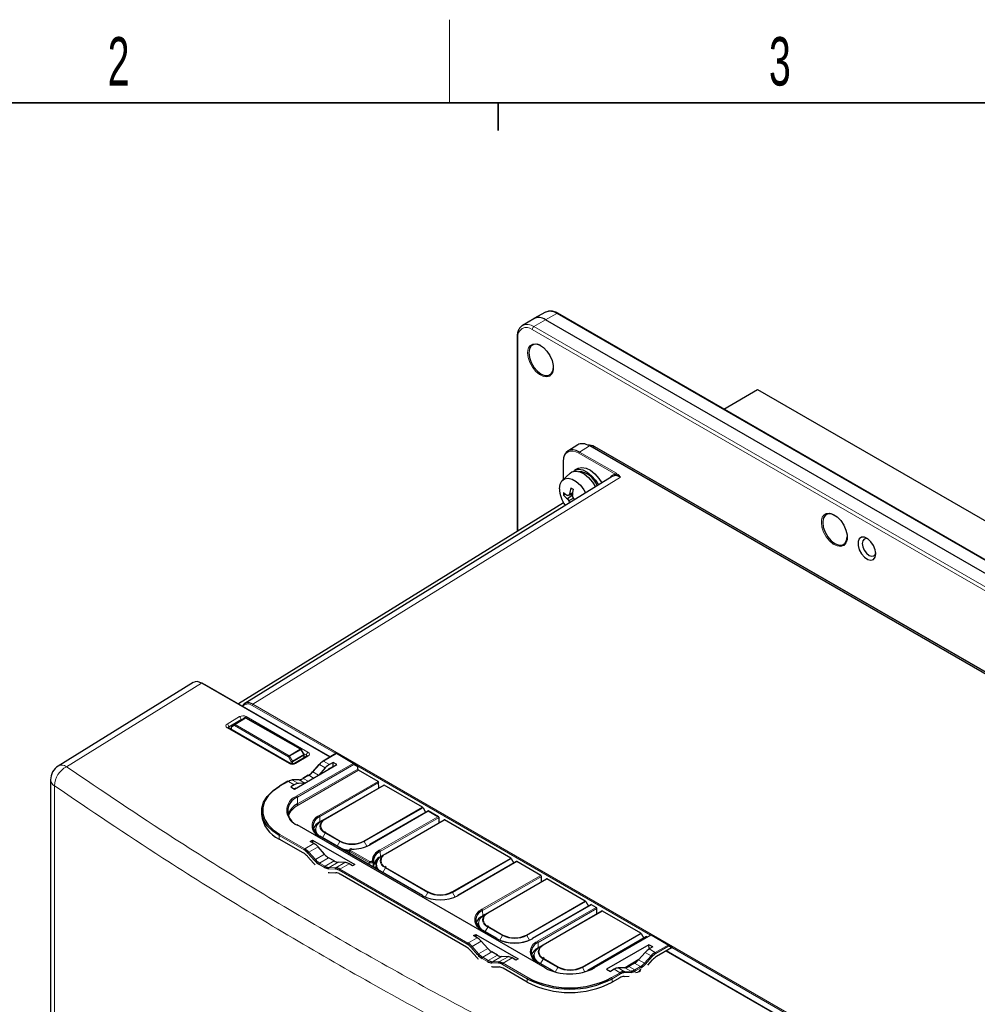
# Paper-space layout 'Blatt2' of a CAD drawing. Header units: millimetres. Extents: x 5 to 418, y 2 to 292.
# Tile 43 of 55: x 90 to 160, y 217 to 288. Entities that reach past the tile are written whole.
import ezdxf

# ---------------------------------------------------------------- set-up
doc = ezdxf.new("R2010")
doc.units = ezdxf.units.MM
doc.layers.add('SLD-0', color=7, linetype='Continuous')
doc.styles.add('SLDTEXTSTYLE1', font='TXT', dxfattribs={"width": 0.605})

psp = doc.layouts.new('Blatt2')

# ---------------------------------------------------------------- linework, layer by layer
at = {"color": 7, "linetype": 'Continuous', "lineweight": 25}
for p, q in [((127.576, 266.896), (126.76, 266.401)), ((128.434, 267.367), (127.597, 266.908)), ((193.238, 229.401), (128.42, 266.819)), ((194.146, 229.868), (129.328, 267.287)), ((126.382, 265.586), (126.382, 251.524)), ((141.301, 260.375), (143.74, 261.783)), ((143.74, 261.783), (186.874, 236.883)), ((130.76, 257.784), (130.042, 257.339)), ((187.395, 225.528), (131.642, 257.714)), ((161.503, 240.613), (131.989, 257.651)), ((129.693, 256.559), (129.693, 255.276)), ((130.768, 256.083), (130.533, 255.947)), ((133.249, 255.505), (106.707, 239.093)), ((130.211, 255.747), (129.66, 255.245)), ((129.876, 254.226), (129.733, 254.143)), ((130.37, 254.186), (130.025, 254.12)), ((130.367, 254.141), (130.025, 253.884)), ((130.372, 254.212), (130.106, 254.155)), ((130.381, 254.302), (130.163, 254.243)), ((129.732, 253.597), (106.253, 239.066)), ((129.693, 253.668), (129.693, 253.623)), ((130.443, 253.929), (130.106, 253.749)), ((130.224, 253.634), (130.163, 253.61)), ((102.999, 240.62), (93.244, 234.581)), ((112.87, 235.236), (103.627, 240.572)), ((112.879, 235.241), (103.857, 240.449)), ((106.516, 237.931), (105.766, 237.468)), ((106.516, 237.931), (106.517, 237.932)), ((106.727, 238.053), (106.517, 237.932)), ((106.726, 238.053), (106.727, 238.053)), ((110.758, 235.804), (106.793, 238.054)), ((110, 234.769), (105.527, 237.351)), ((105.734, 237.411), (105.734, 237.232)), ((110.993, 235.42), (110.783, 235.78)), ((113.294, 235.48), (112.368, 234.946)), ((113.36, 235.48), (114.578, 234.778)), ((111.195, 235.305), (110.303, 234.772)), ((111.002, 235.19), (111.002, 235.387)), ((113.087, 234.844), (112.83, 234.695)), ((113.366, 234.683), (113.087, 234.844)), ((113.087, 234.55), (113.087, 234.844)), ((114.578, 234.778), (114.828, 234.633)), ((110.311, 232.919), (113.366, 234.683)), ((112.072, 234.7), (111.598, 234.171)), ((112.53, 234.447), (112.061, 233.93)), ((112.883, 234.431), (113.087, 234.55)), ((113.087, 234.55), (113.111, 234.536)), ((114.878, 234.358), (114.875, 234.53)), ((116.334, 233.464), (114.925, 234.278)), ((92.691, 233.589), (92.691, 207.971)), ((109.828, 233.48), (109.212, 233.124)), ((110.611, 233.596), (110.137, 233.578)), ((111.049, 233.346), (110.588, 233.325)), ((111.296, 233.919), (110.899, 233.69)), ((116.387, 232.998), (116.381, 233.384)), ((110.29, 233.229), (110.032, 233.08)), ((110.032, 233.08), (110.311, 232.919)), ((112.508, 230.759), (116.75, 233.208)), ((119.55, 231.608), (116.784, 233.205)), ((107.929, 231.325), (107.929, 231.08)), ((119.952, 231.344), (115.723, 228.903)), ((119.583, 231.573), (119.774, 231.241)), ((120.714, 230.904), (119.952, 231.344)), ((119.952, 231.321), (119.952, 231.344)), ((112.301, 230.639), (112.145, 230.549)), ((112.302, 230.64), (112.508, 230.759)), ((116.868, 228.242), (121.111, 230.691)), ((120.748, 230.481), (120.742, 230.865)), ((125.914, 227.934), (121.144, 230.687)), ((128.41, 220.002), (110.496, 230.344)), ((111.83, 229.983), (111.827, 229.839)), ((112.575, 229.774), (112.479, 229.839)), ((110.935, 228.308), (109.198, 229.311)), ((111.446, 229.134), (111.607, 229.227)), ((111.704, 228.985), (111.446, 229.134)), ((111.607, 229.227), (111.604, 229.043)), ((111.607, 229.227), (114.662, 227.463)), ((119.55, 225.229), (112.125, 229.515)), ((112.472, 228.205), (112.002, 228.736)), ((114.257, 228.484), (114.247, 228.29)), ((111.234, 228.059), (111.708, 227.53)), ((113.166, 227.726), (112.77, 227.955)), ((113.944, 227.614), (113.466, 227.631)), ((114.187, 228.324), (114.244, 228.319)), ((116.024, 227.518), (116.221, 227.631)), ((116.505, 228.032), (116.662, 228.122)), ((116.662, 228.123), (116.868, 228.242)), ((126.33, 227.678), (122.087, 225.229)), ((125.947, 227.899), (126.138, 227.567)), ((128.084, 226.681), (126.363, 227.675)), ((114.502, 227.37), (114.244, 227.519)), ((114.662, 227.463), (114.502, 227.37)), ((116.191, 227.466), (116.188, 227.322)), ((116.935, 227.257), (116.839, 227.322)), ((112.817, 226.89), (113.291, 226.872)), ((122.72, 221.505), (113.59, 226.776)), ((124.258, 223.976), (128.5, 226.425)), ((128.137, 226.215), (128.131, 226.601)), ((131.299, 224.825), (128.534, 226.422)), ((131.333, 224.79), (131.524, 224.458)), ((131.716, 224.569), (127.473, 222.12)), ((128.265, 221.663), (132.507, 224.112)), ((132.091, 224.368), (131.749, 224.566)), ((132.144, 223.902), (132.138, 224.287)), ((135.306, 222.512), (132.541, 224.109)), ((124.051, 223.856), (123.894, 223.766)), ((124.052, 223.857), (124.258, 223.976)), ((123.58, 223.2), (123.577, 223.056)), ((124.935, 222.12), (123.875, 222.732)), ((124.324, 222.991), (124.229, 223.056)), ((123.232, 222.331), (123.392, 222.423)), ((123.489, 222.182), (123.232, 222.331)), ((123.392, 222.423), (123.389, 222.24)), ((123.392, 222.423), (126.447, 220.66)), ((124.257, 221.401), (123.787, 221.932)), ((135.723, 222.256), (131.48, 219.806)), ((136.024, 222.359), (131.942, 220.002)), ((135.34, 222.477), (135.531, 222.145)), ((135.798, 222.228), (135.756, 222.252)), ((136.09, 222.359), (137.308, 221.656)), ((123.019, 221.256), (123.493, 220.727)), ((128.058, 221.543), (127.901, 221.453)), ((128.059, 221.544), (128.265, 221.663)), ((135.899, 221.675), (132.844, 219.911)), ((136.177, 221.514), (135.899, 221.675)), ((135.903, 221.378), (135.899, 221.675)), ((135.903, 221.378), (135.922, 221.367)), ((136.177, 221.514), (135.92, 221.366)), ((137.534, 221.448), (136.453, 220.825)), ((159.078, 208.561), (137.144, 221.223)), ((159.318, 208.432), (137.152, 221.228)), ((137.308, 221.656), (137.553, 221.514)), ((124.951, 220.923), (124.555, 221.151)), ((125.729, 220.811), (125.251, 220.827)), ((126.287, 220.567), (126.029, 220.716)), ((126.447, 220.66), (126.287, 220.567)), ((127.587, 220.887), (127.584, 220.743)), ((128.331, 220.678), (128.236, 220.743)), ((135.165, 220.6), (134.182, 220.012)), ((135.622, 221.116), (135.152, 220.585)), ((135.825, 220.208), (136.154, 220.576)), ((124.602, 220.087), (125.076, 220.068)), ((127.112, 218.97), (125.375, 219.972)), ((128.942, 219.806), (127.882, 220.419)), ((129.127, 219.696), (128.909, 219.803)), ((132.844, 219.911), (133.122, 219.751)), ((133.38, 219.899), (133.122, 219.751)), ((134.158, 220.011), (133.68, 219.995)), ((134.854, 220.335), (134.457, 220.106)), ((133.798, 219.292), (133.24, 218.97)), ((134.097, 219.388), (134.478, 219.403))]:
    psp.add_line(p, q, dxfattribs=at)
at = {"color": 7, "linetype": 'Continuous', "lineweight": 18}
for p, q in [((128.42, 266.819), (127.593, 266.325)), ((129.247, 267.28), (128.42, 266.819)), ((194.065, 229.861), (129.247, 267.28)), ((192.295, 228.704), (127.477, 266.122)), ((127.593, 266.325), (192.411, 228.907)), ((126.431, 265.518), (126.431, 251.554)), ((131.608, 257.71), (130.89, 257.266)), ((187.361, 225.524), (131.608, 257.71)), ((131.856, 257.59), (131.955, 257.647)), ((161.442, 240.625), (131.955, 257.647)), ((133.498, 255.653), (130.844, 257.185)), ((130.89, 257.266), (133.544, 255.734)), ((129.713, 256.531), (129.713, 255.293)), ((133.842, 255.453), (107.301, 239.042)), ((129.713, 253.632), (129.713, 253.596)), ((103.593, 240.568), (93.843, 234.533)), ((112.85, 235.224), (103.593, 240.568)), ((107.301, 239.042), (155.995, 210.931)), ((113.288, 235.477), (107.254, 238.961)), ((105.441, 237.619), (106.332, 238.152)), ((106.452, 237.951), (105.561, 237.418)), ((105.766, 237.468), (105.975, 237.588)), ((105.975, 237.588), (106.726, 238.053)), ((106.76, 238.05), (106.008, 237.585)), ((106.008, 237.585), (109.912, 235.331)), ((106.452, 237.892), (106.452, 237.951)), ((106.726, 238.053), (106.516, 237.931)), ((110.725, 235.8), (106.76, 238.05)), ((106.804, 238.157), (111.278, 235.574)), ((109.915, 234.759), (105.442, 237.342)), ((105.561, 237.418), (105.564, 237.33)), ((105.962, 237.504), (105.754, 237.384)), ((105.754, 237.384), (105.754, 237.221)), ((109.865, 235.25), (105.962, 237.504)), ((109.912, 235.331), (110.725, 235.8)), ((110.758, 235.765), (109.945, 235.296)), ((110.968, 235.405), (110.758, 235.765)), ((111.162, 235.373), (110.948, 235.497)), ((113.327, 235.477), (112.401, 234.943)), ((114.544, 234.774), (113.327, 235.477)), ((110.074, 234.889), (109.865, 235.25)), ((109.945, 235.296), (110.153, 234.935)), ((110.074, 234.744), (110.074, 234.889)), ((110.153, 234.935), (110.968, 235.405)), ((110.982, 235.359), (110.167, 234.889)), ((110.167, 234.889), (110.167, 234.738)), ((111.278, 235.297), (110.386, 234.764)), ((110.463, 232.418), (114.544, 234.774)), ((110.982, 235.178), (110.982, 235.359)), ((111.16, 235.284), (111.162, 235.373)), ((112.83, 234.695), (112.401, 234.943)), ((114.592, 234.694), (110.51, 232.337)), ((110.517, 231.841), (114.878, 234.358)), ((114.925, 234.278), (110.565, 231.761)), ((112.102, 234.694), (111.628, 234.165)), ((112.048, 233.922), (111.628, 234.165)), ((112.53, 234.447), (112.102, 234.694)), ((114.875, 234.53), (114.592, 234.694)), ((136.018, 222.356), (114.871, 234.564)), ((109.861, 233.476), (109.245, 233.121)), ((110.29, 233.229), (109.861, 233.476)), ((110.634, 233.591), (110.16, 233.572)), ((110.588, 233.325), (110.16, 233.572)), ((111.054, 233.348), (110.634, 233.591)), ((111.329, 233.916), (110.933, 233.687)), ((111.286, 233.483), (110.933, 233.687)), ((111.683, 233.711), (111.329, 233.916)), ((112.092, 231.015), (116.334, 233.464)), ((116.381, 233.384), (112.139, 230.934)), ((92.964, 233.157), (92.964, 207.555)), ((116.784, 233.205), (112.541, 230.755)), ((110.517, 231.841), (110.51, 232.337)), ((115.307, 229.159), (119.55, 231.608)), ((119.583, 231.573), (115.34, 229.124)), ((119.952, 231.321), (115.757, 228.899)), ((120.648, 230.92), (119.952, 231.321)), ((112.145, 230.549), (112.139, 230.934)), ((112.144, 230.514), (112.145, 230.549)), ((116.452, 228.498), (120.648, 230.92)), ((120.742, 230.866), (116.499, 228.417)), ((121.144, 230.687), (116.902, 228.238)), ((128.376, 219.999), (110.463, 230.34)), ((112.541, 229.771), (113.602, 229.159)), ((109.198, 229.311), (109.198, 229.556)), ((110.992, 228.52), (109.198, 229.556)), ((109.245, 229.638), (111.04, 228.602)), ((119.516, 225.225), (112.092, 229.512)), ((112.316, 229.404), (112.508, 229.736)), ((113.568, 229.124), (112.508, 229.736)), ((113.377, 228.792), (113.568, 229.124)), ((115.533, 228.789), (115.34, 229.124)), ((111.704, 228.985), (111.04, 228.602)), ((112.002, 228.736), (111.338, 228.353)), ((111.338, 228.353), (111.812, 227.824)), ((114.309, 228.409), (114.301, 228.258)), ((115.695, 227.609), (114.309, 228.409)), ((114.357, 228.49), (115.742, 227.69)), ((116.505, 228.032), (116.499, 228.417)), ((111.745, 227.759), (111.271, 228.288)), ((112.472, 228.205), (111.812, 227.824)), ((112.77, 227.955), (112.111, 227.575)), ((113.166, 227.726), (112.508, 227.346)), ((113.466, 227.631), (112.807, 227.25)), ((116.035, 227.546), (116.231, 227.659)), ((121.671, 225.485), (125.914, 227.934)), ((125.947, 227.899), (121.704, 225.45)), ((126.363, 227.675), (122.12, 225.225)), ((112.461, 227.264), (112.064, 227.493)), ((112.111, 227.575), (112.508, 227.346)), ((113.253, 227.143), (112.779, 227.162)), ((112.807, 227.25), (113.281, 227.231)), ((113.944, 227.614), (113.281, 227.231)), ((122.778, 221.717), (113.532, 227.054)), ((114.244, 227.519), (113.579, 227.135)), ((113.579, 227.135), (122.825, 221.798)), ((115.699, 227.452), (115.695, 227.609)), ((116.677, 226.887), (116.868, 227.219)), ((119.932, 225.45), (116.868, 227.219)), ((116.902, 227.254), (119.966, 225.485)), ((123.841, 224.232), (128.084, 226.681)), ((128.131, 226.601), (123.889, 224.151)), ((128.534, 226.422), (124.291, 223.973)), ((119.74, 225.116), (119.932, 225.45)), ((121.897, 225.116), (121.704, 225.45)), ((127.057, 222.376), (131.299, 224.825)), ((131.333, 224.79), (127.09, 222.341)), ((123.894, 223.766), (123.889, 224.151)), ((131.749, 224.566), (127.506, 222.116)), ((127.848, 221.919), (132.091, 224.368)), ((132.138, 224.287), (127.895, 221.838)), ((132.541, 224.109), (128.298, 221.659)), ((123.894, 223.732), (123.894, 223.766)), ((123.57, 223.217), (123.525, 223.009)), ((124.902, 222.116), (123.841, 222.729)), ((124.066, 222.621), (124.258, 222.953)), ((125.318, 222.341), (124.258, 222.953)), ((124.291, 222.988), (125.352, 222.376)), ((123.489, 222.182), (122.825, 221.798)), ((123.787, 221.932), (123.124, 221.549)), ((125.125, 222.006), (125.318, 222.341)), ((127.283, 222.006), (127.09, 222.341)), ((131.064, 220.063), (135.306, 222.512)), ((135.34, 222.477), (131.097, 220.027)), ((135.756, 222.252), (131.513, 219.803)), ((136.057, 222.355), (131.975, 219.999)), ((137.274, 221.653), (136.057, 222.355)), ((123.53, 220.955), (123.056, 221.484)), ((123.124, 221.549), (123.598, 221.02)), ((124.257, 221.401), (123.598, 221.02)), ((127.901, 221.453), (127.895, 221.838)), ((127.901, 221.418), (127.901, 221.453)), ((135.92, 221.366), (136.348, 221.118)), ((136.348, 221.118), (137.274, 221.653)), ((137.322, 221.571), (136.395, 221.036)), ((137.534, 221.448), (137.322, 221.571)), ((155.949, 210.85), (137.557, 221.467)), ((124.246, 220.461), (123.849, 220.69)), ((124.555, 221.151), (123.896, 220.771)), ((123.896, 220.771), (124.293, 220.543)), ((124.951, 220.923), (124.293, 220.543)), ((125.251, 220.827), (124.592, 220.446)), ((125.729, 220.811), (125.066, 220.428)), ((126.029, 220.716), (125.365, 220.332)), ((128.073, 220.308), (128.265, 220.64)), ((129.325, 220.027), (128.265, 220.64)), ((128.298, 220.675), (129.359, 220.063)), ((135.119, 220.549), (134.232, 220.019)), ((135.152, 220.585), (135.575, 220.34)), ((135.575, 220.34), (136.049, 220.869)), ((135.622, 221.116), (136.049, 220.869)), ((136.117, 220.804), (135.642, 220.275)), ((159.044, 208.557), (137.123, 221.212)), ((125.039, 220.34), (124.564, 220.358)), ((124.592, 220.446), (125.066, 220.428)), ((127.112, 219.215), (125.317, 220.25)), ((125.365, 220.332), (127.159, 219.296)), ((128.909, 219.803), (127.848, 220.415)), ((129.135, 219.697), (129.325, 220.027)), ((131.278, 219.714), (131.097, 220.027)), ((133.38, 219.899), (133.808, 219.652)), ((133.68, 219.995), (134.107, 219.748)), ((134.158, 220.011), (134.581, 219.766)), ((134.457, 220.106), (134.88, 219.862)), ((134.854, 220.335), (135.277, 220.091)), ((134.88, 219.862), (135.277, 220.091)), ((135.324, 220.009), (134.927, 219.781)), ((127.112, 218.97), (127.112, 219.215)), ((133.193, 219.296), (133.808, 219.652)), ((133.856, 219.57), (133.24, 219.215)), ((133.24, 218.97), (133.24, 219.215)), ((134.107, 219.748), (134.581, 219.766)), ((134.608, 219.678), (134.134, 219.66))]:
    psp.add_line(p, q, dxfattribs=at)
at = {"color": 7, "linetype": 'Continuous', "lineweight": 25, "flags": 128}
for points in [[(128.09, 264.954), (127.84, 265.049), (127.594, 265.046), (127.398, 264.933), (127.273, 264.721), (127.229, 264.431)], [(127.478, 265.066), (127.486, 265.069), (127.726, 265.091), (127.997, 265.006), (128.273, 264.822), (128.532, 264.556), (128.749, 264.231), (128.905, 263.876), (128.987, 263.522), (128.987, 263.202), (128.905, 262.943), (128.749, 262.768), (128.732, 262.758)], [(127.229, 264.431), (127.273, 264.091), (127.398, 263.734), (127.594, 263.395), (127.84, 263.108), (128.113, 262.9), (128.386, 262.792), (128.633, 262.795), (128.828, 262.908), (128.954, 263.12), (128.997, 263.384)], [(130.768, 256.083), (130.797, 256.099), (131.06, 256.161), (131.362, 256.111), (131.682, 255.951), (131.996, 255.694), (132.281, 255.359), (132.485, 255.032)], [(129.436, 254.62), (129.479, 254.941), (129.605, 255.187), (129.803, 255.337), (130.058, 255.379), (130.349, 255.31), (130.653, 255.135), (130.944, 254.868), (131.199, 254.532), (131.323, 254.313)], [(130.211, 255.747), (130.338, 255.834), (130.6, 255.896), (130.902, 255.845), (131.223, 255.686), (131.537, 255.429), (131.822, 255.094), (132.032, 254.752)], [(130.428, 255.87), (130.562, 255.963), (130.824, 256.025), (131.126, 255.975), (131.446, 255.815), (131.761, 255.558), (132.046, 255.223), (132.253, 254.889)], [(149.303, 252.708), (149.053, 252.803), (148.807, 252.8), (148.611, 252.687), (148.486, 252.475), (148.443, 252.185)], [(148.691, 252.82), (148.699, 252.823), (148.939, 252.845), (149.21, 252.76), (149.487, 252.576), (149.745, 252.31), (149.962, 251.985), (150.118, 251.63), (150.2, 251.276), (150.2, 250.956), (150.118, 250.697), (149.962, 250.522), (149.945, 250.511)], [(148.443, 252.185), (148.486, 251.845), (148.611, 251.487), (148.807, 251.149), (149.053, 250.862), (149.327, 250.654), (149.6, 250.546), (149.846, 250.549), (150.042, 250.662), (150.167, 250.874), (150.21, 251.138)], [(152.285, 249.913), (152.241, 250.208), (152.115, 250.514), (151.925, 250.79), (151.696, 250.998), (151.459, 251.109), (151.246, 251.11), (151.085, 250.999), (150.999, 250.792), (150.999, 250.517), (151.085, 250.211), (151.246, 249.915), (151.459, 249.669), (151.696, 249.507), (151.925, 249.45), (152.115, 249.506), (152.241, 249.667), (152.285, 249.913)], [(151.718, 250.982), (151.6, 251.013), (151.44, 250.981), (151.332, 250.858), (151.295, 250.661), (151.332, 250.42), (151.44, 250.173), (151.6, 249.956), (151.79, 249.804), (151.979, 249.738), (152.14, 249.769), (152.247, 249.892), (152.279, 250.01)], [(105.527, 237.351), (105.525, 237.352), (105.524, 237.353)], [(111.601, 234.154), (111.598, 234.161), (111.597, 234.166), (111.598, 234.17), (111.598, 234.171)], [(109.198, 229.556), (108.713, 229.89), (108.335, 230.268), (108.077, 230.677), (107.946, 231.107), (107.946, 231.543), (108.077, 231.972), (108.335, 232.382), (108.713, 232.76), (109.198, 233.094)], [(109.245, 233.121), (108.767, 232.792), (108.395, 232.42), (108.141, 232.017), (108.012, 231.594), (108.012, 231.165), (108.141, 230.742), (108.395, 230.338), (108.767, 229.966), (109.245, 229.638)], [(112.273, 230.571), (112.352, 230.649), (112.508, 230.759)], [(111.835, 230.043), (111.756, 229.947), (111.713, 229.881)], [(111.827, 229.839), (111.827, 229.828), (111.839, 229.715)], [(116.633, 228.053), (116.713, 228.132), (116.868, 228.242)], [(116.193, 227.233), (116.119, 227.257), (115.988, 227.306)], [(116.191, 227.481), (116.118, 227.505), (116.047, 227.531)], [(116.188, 227.322), (116.188, 227.311), (116.211, 227.156)], [(124.023, 223.788), (124.102, 223.866), (124.258, 223.976)], [(123.585, 223.26), (123.506, 223.164), (123.463, 223.098)], [(123.577, 223.056), (123.577, 223.045), (123.589, 222.932)], [(128.03, 221.474), (128.109, 221.553), (128.265, 221.663)], [(127.592, 220.947), (127.513, 220.851), (127.47, 220.784)], [(127.584, 220.743), (127.584, 220.732), (127.596, 220.619)]]:
    psp.add_lwpolyline(points, dxfattribs=at)
at = {"color": 7, "linetype": 'Continuous', "lineweight": 18, "flags": 128}
for points in [[(128.732, 262.758), (128.532, 262.694), (128.273, 262.726), (127.997, 262.862), (127.726, 263.089), (127.486, 263.388), (127.297, 263.732), (127.177, 264.09), (127.135, 264.431)], [(149.945, 250.511), (149.745, 250.448), (149.487, 250.48), (149.21, 250.615), (148.939, 250.843), (148.699, 251.142), (148.51, 251.486), (148.39, 251.844), (148.348, 252.185)], [(109.945, 235.296), (109.935, 235.29), (109.924, 235.284), (109.913, 235.277), (109.902, 235.271), (109.891, 235.265), (109.881, 235.259), (109.873, 235.254), (109.865, 235.25)], [(110.153, 234.935), (110.143, 234.929), (110.132, 234.923), (110.121, 234.917), (110.11, 234.91), (110.1, 234.904), (110.09, 234.898), (110.081, 234.893), (110.074, 234.889)], [(111.598, 234.171), (111.601, 234.173), (111.605, 234.173), (111.612, 234.172), (111.619, 234.169), (111.628, 234.165)], [(112.072, 234.7), (112.075, 234.702), (112.079, 234.702), (112.086, 234.701), (112.093, 234.698), (112.102, 234.694)], [(112.302, 230.64), (112.11, 230.505), (111.967, 230.351), (111.879, 230.183), (111.85, 230.01), (111.879, 229.836), (111.967, 229.668), (112.11, 229.514), (112.138, 229.491)], [(112.508, 229.736), (112.352, 229.846), (112.236, 229.971), (112.165, 230.106), (112.141, 230.247), (112.165, 230.388), (112.236, 230.524), (112.273, 230.571)], [(116.662, 228.123), (116.47, 227.988), (116.328, 227.833), (116.24, 227.666), (116.21, 227.492), (116.24, 227.318), (116.328, 227.151), (116.442, 227.023)], [(116.868, 227.219), (116.713, 227.328), (116.597, 227.453), (116.525, 227.589), (116.501, 227.73), (116.525, 227.871), (116.597, 228.007), (116.633, 228.053)], [(124.052, 223.857), (123.86, 223.722), (123.717, 223.568), (123.629, 223.4), (123.599, 223.227), (123.629, 223.053), (123.717, 222.885), (123.86, 222.731), (123.888, 222.708)], [(124.258, 222.953), (124.102, 223.063), (123.986, 223.188), (123.915, 223.323), (123.891, 223.464), (123.915, 223.605), (123.986, 223.741), (124.023, 223.788)], [(128.059, 221.544), (127.867, 221.409), (127.724, 221.255), (127.636, 221.087), (127.606, 220.913), (127.636, 220.74), (127.724, 220.572), (127.867, 220.418), (127.895, 220.394)], [(128.265, 220.64), (128.109, 220.749), (127.993, 220.874), (127.922, 221.01), (127.898, 221.151), (127.922, 221.292), (127.993, 221.428), (128.03, 221.474)]]:
    psp.add_lwpolyline(points, dxfattribs=at)
at = {"color": 7, "linetype": 'Continuous', "lineweight": 25}
for centre, radius, start, end in [((127.935, 266.161), 0.817, 53.60996, 116.0303), ((131.521, 256.971), 0.804, 57.32584, 92.6419), ((131.628, 257.683), 0.0334, 65.32395, 127.31983), ((131.975, 257.62), 0.0335, 65.69288, 125.61758), ((129.726, 256.556), 0.033, 115.415, 174.64674), ((130.665, 254.267), 1.609, 20.75124, 84.44074), ((133.211, 253.865), 3.071, 164.67254, 172.94357), ((132.553, 258.476), 4.443, 238.76618, 241.23919), ((131.73, 254.726), 2.297, 182.65584, 215.13588), ((132.298, 254.242), 2.566, 177.79386, 182.20614), ((131.664, 256.583), 2.958, 229.27128, 236.36561), ((131.257, 255.56), 2.08, 222.90346, 233.67882), ((132.496, 248.592), 6.055, 113.25211, 114.08461), ((132.199, 252.832), 2.476, 145.28299, 147.70945), ((136.232, 253.717), 5.88, 171.54824, 176.01342), ((135.291, 255.545), 5.126, 196.07178, 197.78491), ((134.765, 256.726), 5.149, 212.24559, 213.9895), ((133.058, 255.614), 3.492, 209.70073, 212.26913), ((133.126, 254.926), 3.241, 201.28315, 203.94422), ((103.613, 240.542), 0.0334, 65.33019, 127.34012), ((103.845, 240.425), 0.0268, 61.73179, 106.52115), ((106.76, 237.996), 0.0667, 60.4338, 120.00531), ((105.801, 237.411), 0.0667, 121.72916, 180), ((110.725, 235.746), 0.0667, 30.29884, 60.4338), ((113.327, 235.423), 0.0667, 60.00269, 119.99731), ((110.936, 235.387), 0.0667, 0, 30.29884), ((112.95, 233.916), 1.163, 120.82793, 138.78045), ((113.04, 233.872), 1.247, 120.82793, 138.78045), ((112.381, 234.915), 0.0335, 54.38242, 114.30712), ((93.858, 233.589), 1.167, 121.76054, 180), ((110.601, 235.03), 1.33, 300.82793, 318.78045), ((110.69, 234.986), 1.247, 300.82793, 318.78045), ((114.98, 234.364), 0.103, 183.22965, 237.34774), ((110.207, 232.914), 0.66, 94.05673, 121.56592), ((110.139, 233.537), 0.0413, 59.25628, 91.9406), ((110.587, 234.249), 0.66, 274.05673, 301.56592), ((110.913, 233.659), 0.0335, 54.38242, 114.30712), ((116.279, 233.378), 0.103, 3.22965, 57.34774), ((109.226, 233.094), 0.0335, 54.38242, 114.30712), ((116.764, 233.177), 0.0335, 54.38183, 114.31395), ((110.894, 231.326), 1.082, 110.78342, 249.21658), ((111.097, 230.631), 1.342, 115.59802, 161.26642), ((119.499, 231.526), 0.0962, 28.85561, 58.04533), ((110.043, 231.257), 2.121, 184.78227, 246.53787), ((112.414, 230.21), 0.775, 110.78342, 249.21658), ((112.564, 229.677), 0.968, 115.71356, 160.11244), ((112.321, 230.613), 0.0331, 125.42533, 184.54716), ((121.125, 230.66), 0.0335, 54.38183, 114.31395), ((112.433, 229.985), 0.603, 180.1527, 220.05523), ((112.106, 229.488), 0.033, 355.39227, 54.64153), ((114.454, 230.804), 1.853, 242.60967, 297.39033), ((110.396, 227.521), 1.163, 41.21955, 59.17207), ((110.401, 227.531), 1.247, 41.21955, 59.17207), ((114.433, 230.951), 2.493, 255.87709, 265.83312), ((114.504, 231.256), 2.669, 268.38774, 297.99763), ((114.531, 228.59), 0.103, 174.14285, 180.9681), ((115.742, 228.876), 0.033, 125.35847, 184.60773), ((116.828, 227.661), 0.918, 114.17353, 175.58197), ((116.861, 227.61), 0.884, 114.17353, 175.58197), ((110.296, 227.238), 1.247, 41.21955, 59.17207), ((112.746, 228.635), 1.33, 221.21955, 239.17207), ((112.75, 228.645), 1.247, 221.21955, 239.17207), ((116.861, 227.233), 0.875, 114.02211, 176.54462), ((116.88, 227.464), 0.67, 110.20378, 213.76504), ((116.682, 228.096), 0.0331, 125.42533, 184.54716), ((125.863, 227.853), 0.0962, 28.85561, 58.04533), ((126.344, 227.648), 0.0329, 53.76669, 114.92285), ((112.79, 228.498), 1.452, 221.81589, 226.63321), ((112.829, 227.864), 0.704, 238.43408, 265.94327), ((112.853, 227.908), 0.66, 238.43408, 265.94327), ((113.21, 226.529), 0.616, 58.43408, 85.94327), ((113.234, 226.573), 0.66, 58.43408, 85.94327), ((112.839, 227.402), 0.512, 257.9538, 267.55546), ((113.244, 226.213), 0.66, 58.43408, 85.94327), ((128.029, 226.595), 0.103, 3.22965, 57.34774), ((128.514, 226.394), 0.0335, 54.38183, 114.31395), ((120.818, 227.13), 1.853, 242.60967, 297.39033), ((120.818, 227.739), 2.83, 242.60967, 297.39033), ((119.53, 225.202), 0.033, 355.39227, 54.64153), ((122.106, 225.202), 0.033, 125.35847, 184.60773), ((131.248, 224.743), 0.0962, 28.85561, 58.04533), ((124.163, 223.427), 0.775, 110.78342, 249.21658), ((131.729, 224.539), 0.0329, 53.76669, 114.92285), ((132.036, 224.282), 0.103, 3.22965, 57.34774), ((132.521, 224.081), 0.0335, 54.38183, 114.31395), ((124.314, 222.894), 0.968, 115.71356, 160.11244), ((124.071, 223.83), 0.0331, 125.42533, 184.54716), ((124.183, 223.202), 0.603, 180.1527, 220.05523), ((123.856, 222.705), 0.033, 355.39227, 54.64153), ((126.204, 224.629), 2.83, 242.60967, 297.39033), ((124.916, 222.093), 0.033, 355.39227, 54.64153), ((126.204, 224.512), 2.728, 242.60967, 297.39033), ((126.204, 224.021), 1.853, 242.60967, 297.39033), ((127.492, 222.093), 0.033, 125.35847, 184.60773), ((135.255, 222.43), 0.0962, 28.85561, 58.04533), ((135.736, 222.226), 0.0329, 53.76669, 114.92285), ((136.057, 222.301), 0.0667, 60.00269, 119.99731), ((122.081, 220.434), 1.247, 41.21955, 59.17207), ((122.181, 220.718), 1.163, 41.21955, 59.17207), ((122.186, 220.728), 1.247, 41.21955, 59.17207), ((128.17, 221.114), 0.775, 110.78342, 249.21658), ((128.321, 220.581), 0.968, 115.71356, 160.11244), ((128.078, 221.517), 0.0331, 125.42533, 184.54716), ((124.575, 221.695), 1.452, 221.81589, 226.63321), ((124.531, 221.832), 1.33, 221.21955, 239.17207), ((124.535, 221.842), 1.247, 221.21955, 239.17207), ((124.638, 221.105), 0.66, 238.43408, 265.94327), ((128.19, 220.889), 0.603, 180.1527, 220.05523), ((136.987, 220.048), 1.247, 120.82793, 138.78045), ((136.992, 220.037), 1.163, 120.82793, 138.78045), ((137.092, 219.754), 1.247, 120.82793, 138.78045), ((124.614, 221.061), 0.704, 238.43408, 265.94327), ((124.624, 220.599), 0.512, 257.9538, 267.55546), ((124.995, 219.726), 0.616, 58.43408, 85.94327), ((125.019, 219.77), 0.66, 58.43408, 85.94327), ((125.029, 219.41), 0.66, 58.43408, 85.94327), ((127.863, 220.392), 0.033, 355.39227, 54.64153), ((130.176, 223.472), 3.912, 242.60967, 297.39033), ((128.39, 219.976), 0.033, 355.39227, 54.64153), ((128.923, 219.78), 0.033, 355.39227, 54.64153), ((130.211, 221.708), 1.853, 242.60967, 297.39033), ((131.499, 219.78), 0.033, 125.35847, 184.60773), ((131.961, 219.976), 0.033, 125.35847, 184.60773), ((134.535, 220.425), 0.66, 274.05673, 301.56592), ((134.638, 221.161), 1.247, 300.82793, 318.78045), ((134.642, 221.151), 1.33, 300.82793, 318.78045), ((130.176, 225.096), 6.632, 242.48054, 297.51946), ((130.176, 225.087), 6.53, 242.48054, 297.51946), ((134.144, 218.73), 0.66, 94.05673, 121.56592), ((134.154, 219.089), 0.66, 94.05673, 121.56592), ((134.178, 219.045), 0.616, 94.05673, 121.56592), ((134.559, 220.38), 0.704, 274.05673, 301.56592), ((130.176, 224.851), 6.632, 242.48054, 297.51946)]:
    psp.add_arc(centre, radius, start, end, dxfattribs=at)
at = {"color": 7, "linetype": 'Continuous', "lineweight": 18}
for centre, radius, start, end in [((128.763, 266.602), 0.833, 54.47319, 113.27203), ((129.294, 267.212), 0.0825, 65.36022, 124.60414), ((127.069, 265.622), 0.646, 50.79671, 189.21404), ((127.115, 265.678), 0.805, 53.55959, 116.59262), ((127.733, 266.11), 0.257, 123.22971, 177.34769), ((126.462, 265.592), 0.0801, 184.11393, 247.19234), ((127.75, 264.51), 0.62, 116.02315, 187.28556), ((130.947, 257.18), 0.103, 123.22971, 177.34769), ((129.725, 256.561), 0.032, 184.13119, 247.18895), ((133.6, 255.648), 0.103, 123.22971, 177.34769), ((129.726, 253.626), 0.0329, 185.08031, 246.23983), ((148.963, 252.263), 0.62, 116.02315, 187.28556), ((107.357, 238.956), 0.103, 123.22971, 177.34769), ((105.301, 237.399), 0.261, 4.27886, 57.49198), ((106.013, 237.539), 0.0619, 127.93633, 214.97606), ((106.065, 237.499), 0.103, 123.22846, 177.33874), ((105.989, 237.557), 0.0344, 55.30387, 114.17385), ((106.192, 237.932), 0.261, 4.27886, 57.49198), ((106.943, 237.944), 0.255, 123.23993, 157.14447), ((106.74, 238.021), 0.0344, 55.30387, 114.17385), ((106.78, 238.024), 0.0329, 65.80137, 127.85656), ((105.493, 237.272), 0.0867, 68.86025, 126.31909), ((105.767, 237.414), 0.0329, 185.07867, 246.24147), ((105.804, 237.419), 0.0619, 127.93633, 214.97606), ((110.745, 235.774), 0.0329, 65.80137, 127.85656), ((110.671, 235.717), 0.099, 28.85595, 57.1252), ((109.88, 237.276), 1.747, 300.1637, 301.13196), ((111.419, 235.359), 0.257, 123.29063, 176.72092), ((113.308, 235.45), 0.0335, 54.38242, 114.30712), ((113.347, 235.45), 0.0335, 65.68605, 125.61817), ((109.968, 235.245), 0.103, 123.22846, 177.33874), ((109.858, 235.248), 0.099, 28.85595, 57.1252), ((109.966, 234.693), 0.084, 66.35888, 127.18532), ((110.121, 234.98), 0.103, 242.65648, 296.76622), ((110.068, 234.884), 0.099, 2.87124, 31.15373), ((110.338, 234.701), 0.0794, 52.47433, 115.88882), ((110.09, 236.916), 1.747, 300.1637, 301.13196), ((110.883, 235.354), 0.099, 2.87124, 31.15373), ((110.969, 235.39), 0.0333, 292.64045, 354.70608), ((111.23, 235.234), 0.0792, 52.42884, 116.31591), ((114.564, 234.747), 0.0335, 65.68605, 125.61817), ((114.489, 234.688), 0.103, 3.22965, 57.34774), ((114.541, 234.729), 0.0611, 325.21974, 53.44047), ((94.634, 233.058), 1.674, 118.20512, 176.62176), ((93.505, 234.076), 0.569, 53.50035, 117.35004), ((93.233, 233.628), 0.543, 184.14416, 240.23611), ((109.842, 233.449), 0.0335, 54.38242, 114.30712), ((110.613, 233.555), 0.0413, 59.25628, 91.9406), ((111.31, 233.888), 0.0335, 54.38242, 114.30712), ((110.857, 231.379), 1.111, 110.78342, 249.21658), ((110.407, 232.332), 0.103, 3.22965, 57.34774), ((111.108, 230.607), 1.275, 115.2343, 164.97065), ((110.62, 231.847), 0.103, 183.22965, 237.34774), ((112.377, 230.263), 0.804, 110.78342, 249.21658), ((112.036, 230.929), 0.103, 3.22965, 57.34774), ((112.728, 230.263), 0.526, 110.78342, 249.21658), ((112.522, 230.728), 0.0335, 54.38183, 114.31395), ((110.482, 230.314), 0.0329, 65.07715, 126.23331), ((112.592, 229.69), 0.0962, 121.95467, 151.14439), ((109.301, 229.551), 0.102, 122.60548, 177.39452), ((112.111, 229.485), 0.0329, 65.07715, 126.23331), ((113.653, 229.077), 0.0962, 121.95467, 151.14439), ((114.454, 230.833), 1.926, 242.60967, 297.39033), ((115.256, 229.077), 0.0962, 28.85561, 58.04533), ((111.095, 228.515), 0.102, 122.60548, 177.39452), ((111.437, 228.184), 0.195, 120.28567, 147.96719), ((114.425, 230.895), 2.388, 250.84374, 266.31132), ((114.412, 228.403), 0.103, 122.65226, 176.77035), ((115.737, 228.873), 0.0329, 53.76669, 114.92285), ((116.397, 228.411), 0.103, 3.22965, 57.34774), ((111.911, 227.655), 0.195, 120.28567, 147.96719), ((115.798, 227.603), 0.103, 122.65226, 176.77035), ((115.919, 227.67), 0.0612, 7.45141, 95.61913), ((117.088, 227.746), 0.526, 110.78342, 249.21658), ((116.882, 228.211), 0.0335, 54.38183, 114.31395), ((112.166, 227.488), 0.102, 122.60548, 177.39452), ((112.563, 227.26), 0.102, 122.60548, 177.39452), ((112.851, 227.188), 0.0762, 125.62038, 200.02489), ((113.325, 227.17), 0.0762, 125.62038, 200.02489), ((113.635, 227.049), 0.102, 122.60548, 177.39452), ((116.953, 227.172), 0.0962, 121.95467, 151.14439), ((120.017, 225.403), 0.0962, 121.95467, 151.14439), ((121.62, 225.403), 0.0962, 28.85561, 58.04533), ((119.536, 225.199), 0.0329, 65.07715, 126.23331), ((120.818, 227.16), 1.926, 242.60967, 297.39033), ((122.101, 225.199), 0.0329, 53.76669, 114.92285), ((124.127, 223.48), 0.804, 110.78342, 249.21658), ((123.786, 224.146), 0.103, 3.22965, 57.34774), ((124.478, 223.48), 0.526, 110.78342, 249.21658), ((124.271, 223.945), 0.0335, 54.38183, 114.31395), ((123.861, 222.702), 0.0329, 65.07715, 126.23331), ((124.342, 222.907), 0.0962, 121.95467, 151.14439), ((124.921, 222.09), 0.0329, 65.07715, 126.23331), ((125.402, 222.294), 0.0962, 121.95467, 151.14439), ((126.204, 224.05), 1.926, 242.60967, 297.39033), ((127.006, 222.294), 0.0962, 28.85561, 58.04533), ((127.487, 222.09), 0.0329, 53.76669, 114.92285), ((136.038, 222.329), 0.0329, 53.76669, 114.92285), ((136.077, 222.328), 0.0335, 65.68605, 125.61817), ((122.88, 221.712), 0.102, 122.60548, 177.39452), ((123.222, 221.381), 0.195, 120.28567, 147.96719), ((128.134, 221.167), 0.804, 110.78342, 249.21658), ((127.793, 221.832), 0.103, 3.22965, 57.34774), ((128.485, 221.167), 0.526, 110.78342, 249.21658), ((128.278, 221.632), 0.0335, 54.38183, 114.31395), ((137.294, 221.625), 0.0335, 65.68605, 125.61817), ((137.219, 221.566), 0.102, 2.60548, 57.39452), ((137.271, 221.606), 0.0615, 324.81491, 53.64876), ((123.696, 220.852), 0.195, 120.28567, 147.96719), ((123.952, 220.685), 0.102, 122.60548, 177.39452), ((124.348, 220.456), 0.102, 122.60548, 177.39452), ((128.349, 220.593), 0.0962, 121.95467, 151.14439), ((135.951, 220.7), 0.195, 32.03281, 59.71433), ((136.293, 221.032), 0.102, 2.60548, 57.39452), ((124.636, 220.385), 0.0762, 125.62038, 200.02489), ((125.11, 220.366), 0.0762, 125.62038, 200.02489), ((125.42, 220.246), 0.102, 122.60548, 177.39452), ((127.868, 220.389), 0.0329, 65.07715, 126.23331), ((128.396, 219.973), 0.0329, 65.07715, 126.23331), ((128.928, 219.777), 0.0329, 65.07715, 126.23331), ((129.409, 219.981), 0.0962, 121.95467, 151.14439), ((130.211, 221.737), 1.926, 242.60967, 297.39033), ((131.013, 219.981), 0.0962, 28.85561, 58.04533), ((131.494, 219.777), 0.0329, 53.76669, 114.92285), ((131.956, 219.973), 0.0329, 53.76669, 114.92285), ((134.825, 219.776), 0.102, 2.60548, 57.39452), ((135.221, 220.005), 0.102, 2.60548, 57.39452), ((135.477, 220.171), 0.195, 32.03281, 59.71433), ((127.214, 219.21), 0.102, 122.60548, 177.39452), ((133.138, 219.21), 0.102, 2.60548, 57.39452), ((133.753, 219.565), 0.102, 2.60548, 57.39452), ((134.063, 219.686), 0.0762, 339.97511, 54.37962), ((134.537, 219.704), 0.0762, 339.97511, 54.37962)]:
    psp.add_arc(centre, radius, start, end, dxfattribs=at)
at = {"color": 7, "linetype": 'Continuous', "lineweight": 25}
for centre, major_axis, ratio, start_param, end_param in [((130.892, 255.905), (-0.835, 1.443), 0.577226, 5.49731, 7.067794), ((131.609, 256.349), (-0.835, 1.443), 0.577226, 5.49731, 6.300159), ((133.842, 254.499), (-0.582, 1.012), 0.577184, 5.499017, 6.301631), ((103.594, 239.616), (-0.585, 1.01), 0.577217, 5.497013, 6.299938), ((107.302, 238.089), (-0.585, 1.01), 0.577225, 5.497024, 6.666512), ((112.817, 233.886), (0.513, 0.859), 0.56722, 0.793746, 1.230078), ((112.87, 233.622), (0.513, 0.859), 0.56722, 0.793746, 1.054713), ((114.828, 234.556), (-0.0222, 0.0812), 0.512471, 4.247129, 5.805584), ((110.277, 232.419), (0.513, 0.859), 0.56722, 0.357413, 0.793746), ((110.215, 232.089), (0.513, 0.859), 0.56722, 0.532778, 0.706048), ((120.648, 230.865), (0.0943, 0), 0.577382, 0.017453, 1.570796), ((120.695, 230.838), (0.0324, 0.0582), 0.587367, 5.488668, 5.506121), ((111.692, 228.162), (-0.487, 0.874), 0.587367, 5.070574, 5.506906), ((112.782, 228.778), (-0.487, 0.874), 0.587367, 1.928982, 2.365314), ((113.178, 228.55), (-0.487, 0.874), 0.587367, 2.365314, 2.801646), ((114.232, 226.695), (-0.487, 0.874), 0.587367, 5.506906, 5.943239), ((123.477, 221.358), (-0.487, 0.874), 0.587367, 5.070574, 5.506906), ((124.567, 221.975), (-0.487, 0.874), 0.587367, 1.928982, 2.365314), ((135.932, 220.542), (0.487, 0.874), 0.587367, 0.776279, 1.212611), ((137.487, 221.476), (0.0809, 0.0217), 0.51759, 5.190086, 6.760882), ((124.964, 221.746), (-0.487, 0.874), 0.587367, 2.365314, 2.801646), ((126.017, 219.892), (-0.487, 0.874), 0.587367, 5.506906, 5.943239), ((134.842, 221.159), (0.487, 0.874), 0.587367, 3.917871, 4.354204), ((133.392, 219.076), (0.487, 0.874), 0.587367, 0.339947, 0.776279), ((134.445, 220.93), (0.487, 0.874), 0.587367, 3.481539, 3.917871), ((134.889, 219.926), (0.433, 0.007), 0.587473, 4.795405, 6.181725), ((134.89, 219.872), (0.367, 0.007), 0.589303, 5.550064, 6.272216)]:
    psp.add_ellipse(centre, major_axis=major_axis, ratio=ratio, start_param=start_param, end_param=end_param, dxfattribs=at)
at = {"color": 7, "linetype": 'Continuous', "lineweight": 18}
for centre, major_axis, ratio, start_param, end_param in [((130.844, 255.878), (-0.8, 1.386), 0.577201, 5.498017, 7.0685), ((133.889, 254.527), (-0.617, 1.068), 0.577206, 5.963116, 6.626795), ((107.255, 238.062), (-0.55, 0.953), 0.577206, 5.498021, 6.575586), ((105.677, 237.483), (0.333, 0.005), 0.58748, 2.347599, 3.91809), ((106.568, 238.016), (0.333, 0.005), 0.587831, 0.776152, 2.346644), ((106.57, 237.881), (0.167, 0.006), 0.618458, 1.341988, 2.335079), ((105.679, 237.348), (0.167, 0), 0.597666, 2.356933, 3.154135), ((111.042, 235.433), (0.334, 0.005), 0.587108, 5.488255, 7.058746), ((110.151, 234.9), (0.333, 0.005), 0.587472, 3.918085, 5.488576), ((111.044, 235.298), (0.167, 0.011), 0.595357, 6.213133, 7.029934)]:
    psp.add_ellipse(centre, major_axis=major_axis, ratio=ratio, start_param=start_param, end_param=end_param, dxfattribs=at)
at = {"color": 7, "linetype": 'Continuous', "lineweight": 25}
for points, knots in [([(129.328, 267.287), (129.273, 267.316), (129.114, 267.401), (128.863, 267.46), (128.614, 267.455), (128.496, 267.386), (128.452, 267.361)], [0, 0, 0, 0, 0.179559, 0.521521, 0.821854, 1, 1, 1, 1]), ([(126.76, 266.388), (126.737, 266.377), (126.634, 266.331), (126.509, 266.157), (126.4, 265.899), (126.388, 265.69), (126.382, 265.586)], [0, 0, 0, 0, 0.0867911, 0.3928072, 0.7003313, 1, 1, 1, 1]), ([(105.527, 237.351), (105.52, 237.357), (105.508, 237.365), (105.508, 237.365), (105.509, 237.365)], [0, 0, 0, 0, 0.593656, 1, 1, 1, 1]), ([(110.303, 234.772), (110.292, 234.767), (110.269, 234.755), (110.215, 234.74), (110.15, 234.734), (110.086, 234.739), (110.032, 234.753), (110.011, 234.764), (110, 234.769)], [0, 0, 0, 0, 0.155842, 0.320249, 0.499357, 0.686668, 0.853525, 1, 1, 1, 1]), ([(111.215, 235.32), (111.216, 235.321), (111.217, 235.326), (111.211, 235.315), (111.199, 235.308), (111.195, 235.305)], [0, 0, 0, 0, 0.093351, 0.692666, 1, 1, 1, 1]), ([(114.429, 228.599), (114.424, 228.599), (114.397, 228.601), (114.35, 228.59), (114.302, 228.564), (114.272, 228.527), (114.259, 228.497), (114.261, 228.482), (114.262, 228.48)], [0, 0, 0, 0, 0.067818, 0.331153, 0.58392, 0.79032, 0.977333, 1, 1, 1, 1]), ([(115.98, 227.678), (115.981, 227.614), (115.984, 227.483), (115.987, 227.352), (115.988, 227.286)], [0, 0, 0, 0, 0.4929092, 1, 1, 1, 1])]:
    psp.add_open_spline(points, degree=3, knots=knots, dxfattribs=at)
at = {"color": 7, "linetype": 'Continuous', "lineweight": 18}
for points, knots in [([(133.498, 255.653), (133.554, 255.63), (133.653, 255.59), (133.761, 255.516), (133.821, 255.471), (133.842, 255.453), (133.842, 255.453)], [0, 0, 0, 0, 0.461529, 0.806843, 0.992965, 1, 1, 1, 1]), ([(133.544, 255.734), (133.601, 255.693), (133.698, 255.624), (133.782, 255.525), (133.826, 255.472), (133.842, 255.454), (133.842, 255.453)], [0, 0, 0, 0, 0.472729, 0.812204, 0.993284, 1, 1, 1, 1]), ([(93.843, 234.533), (96.422, 232.787), (100.825, 229.806), (107.34, 225.742), (113.207, 222.251), (119.227, 218.854), (124.437, 216.054), (127.662, 214.402), (128.79, 213.823)], [0, 0, 0, 0, 0.237503, 0.405606, 0.573709, 0.741642, 0.909575, 1, 1, 1, 1]), ([(128.033, 212.374), (126.901, 212.955), (123.664, 214.613), (118.436, 217.423), (112.395, 220.831), (106.508, 224.334), (99.97, 228.413), (95.551, 231.405), (92.964, 233.157)], [0, 0, 0, 0, 0.090427, 0.258359, 0.426292, 0.594393, 0.762495, 1, 1, 1, 1]), ([(114.309, 228.409), (114.297, 228.418), (114.274, 228.435), (114.26, 228.462), (114.262, 228.476), (114.263, 228.481)], [0, 0, 0, 0, 0.426847, 0.842722, 1, 1, 1, 1]), ([(114.429, 228.588), (114.417, 228.588), (114.395, 228.586), (114.365, 228.577), (114.342, 228.562), (114.328, 228.544), (114.326, 228.524), (114.335, 228.505), (114.349, 228.495), (114.357, 228.49)], [0, 0, 0, 0, 0.142474, 0.284952, 0.427322, 0.569562, 0.711749, 0.853982, 1, 1, 1, 1]), ([(115.98, 227.678), (115.978, 227.667), (115.975, 227.646), (115.946, 227.617), (115.904, 227.596), (115.851, 227.583), (115.794, 227.581), (115.739, 227.589), (115.71, 227.602), (115.695, 227.609)], [0, 0, 0, 0, 0.145981, 0.288211, 0.430421, 0.572696, 0.715089, 0.857563, 1, 1, 1, 1]), ([(115.742, 227.69), (115.751, 227.685), (115.768, 227.677), (115.802, 227.672), (115.836, 227.673), (115.868, 227.681), (115.893, 227.694), (115.91, 227.711), (115.912, 227.725), (115.913, 227.731)], [0, 0, 0, 0, 0.142474, 0.284952, 0.427322, 0.569562, 0.711749, 0.853982, 1, 1, 1, 1])]:
    psp.add_open_spline(points, degree=3, knots=knots, dxfattribs=at)
at = {"layer": 'SLD-0', "lineweight": 18}
psp.add_line((121.5, 282.5), (121.5, 288.5), dxfattribs=at)
at = {"layer": 'SLD-0', "lineweight": 35}
psp.add_line((408, 282.5), (26, 282.5), dxfattribs=at)
at = {"layer": 'SLD-0'}
for p, q in [((125, 280.5), (125, 282.5)), ((125, 282.5), (125, 280.5))]:
    psp.add_line(p, q, dxfattribs=at)

# ---------------------------------------------------------------- texts
at = {"layer": 'SLD-0', "char_height": 3.5, "attachment_point": 2, "style": 'SLDTEXTSTYLE1'}
for s, insert in [('2', (97.603, 287.243)), ('3', (145.353, 287.243))]:
    psp.add_mtext(s, dxfattribs=dict(at, insert=insert))

doc.saveas('drawing.dxf')
